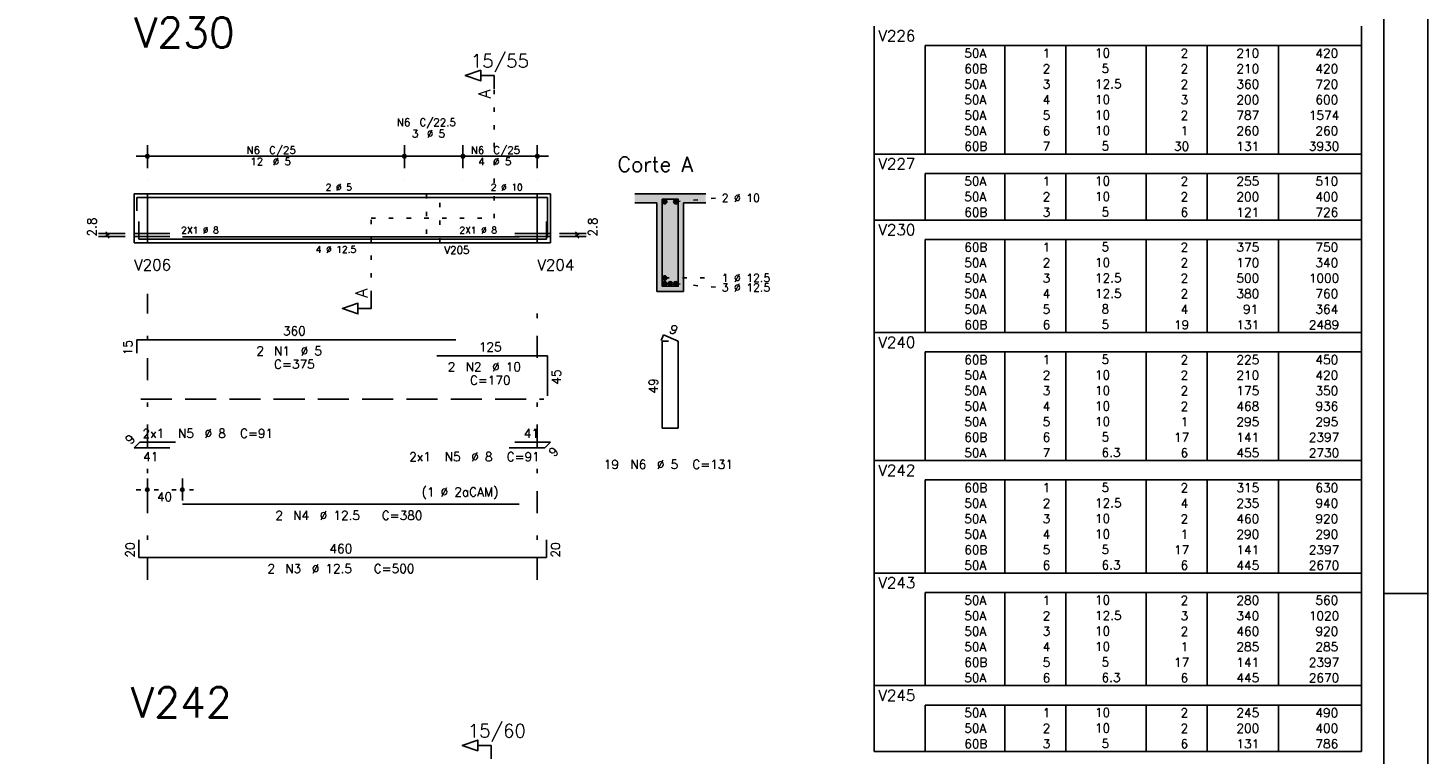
# Model space of a CAD drawing. Extents: x 0 to 84.1, y 0 to 59.4.
# Tile 7 of 8: x 52.5 to 84.1, y 26.1 to 42.5. Entities that reach past the tile are written whole.
import ezdxf

# ---------------------------------------------------------------- set-up
doc = ezdxf.new("R2010")
doc.units = 0
doc.header["$MEASUREMENT"] = 0
for name, pattern in [('ESTILO_TQS_0001', [1, 0.7, -0.3]), ('ESTILO_TQS_0002', [0.4, 0.1, -0.3]), ('ESTILO_TQS_0003', [1.5, 0.5, -0.4, 0.1, -0.5])]:
    doc.linetypes.add(name, pattern=pattern)
for name, color, linetype in [('1', 1, 'CONTINUOUS'), ('2', 2, 'CONTINUOUS'), ('4', 4, 'CONTINUOUS'), ('6', 6, 'CONTINUOUS'), ('7', 7, 'CONTINUOUS'), ('9', 9, 'CONTINUOUS')]:
    doc.layers.add(name, color=color, linetype=linetype)
doc.styles.get("Standard").update_dxf_attribs({"font": 'ROMANS.SHX'})

msp = doc.modelspace()

# ---------------------------------------------------------------- linework, layer by layer
at = {"layer": '1', "linetype": 'ESTILO_TQS_0002'}
for p, q in [((63.025, 38.16333), (63.025, 41.08333)), ((54.9, 38.71333), (55.2, 38.71333)), ((55.2, 38.71333), (55.2, 37.61333)), ((64, 38.71333), (64, 37.61333)), ((64, 38.71333), (64.3, 38.71333)), ((67.125, 38.53833), (68.07, 38.62333)), ((60.25, 36.42833), (60.25, 38.16333)), ((60.25, 38.16333), (63.025, 38.16333)), ((54.9, 37.61333), (55.2, 37.61333)), ((64, 37.61333), (64.3, 37.61333)), ((66.875, 36.81833), (68.07, 36.81933)), ((67.125, 36.68833), (68.07, 36.60333)), ((54.95, 32.04333), (56.24, 32.04333))]:
    msp.add_line(p, q, dxfattribs=at)
at = {"layer": '1', "linetype": 'ESTILO_TQS_0001'}
msp.add_line((55.05, 34.08833), (64.15, 34.08833), dxfattribs=at)
at = {"layer": '1', "linetype": 'ESTILO_TQS_0002'}
msp.add_lwpolyline([(61.5, 38.71333), (61.5, 37.61333), (61.8, 37.61333), (61.8, 38.71333), (61.5, 38.71333)], dxfattribs=at)
at = {"layer": '1', "linetype": 'Continuous'}
for centre in [(66.875, 38.53833), (67.125, 38.53833), (66.875, 36.81833), (66.875, 36.68833), (67, 36.68833), (67.125, 36.68833)]:
    msp.add_circle(centre, 0.05, dxfattribs=at)
at = {"layer": '2', "linetype": 'Continuous'}
for p, q in [((84.100006, 0), (84.100006, 59.400002)), ((71.6, 42.062508), (71.6, 42.500008)), ((82.6, 42.062508), (82.6, 42.500008)), ((71.6, 41.712508), (71.6, 42.062508)), ((82.6, 42.062508), (72.75, 42.062508)), ((72.75, 42.062508), (72.75, 41.712508)), ((74.55, 42.062508), (74.55, 41.712508)), ((75.93, 42.062508), (75.93, 41.712508)), ((77.74, 42.062508), (77.74, 41.712508)), ((79.12, 42.062508), (79.12, 41.712508)), ((80.73, 42.062508), (80.73, 41.712508)), ((82.6, 41.712508), (82.6, 42.062508)), ((71.6, 41.362508), (71.6, 41.712508)), ((72.75, 41.712508), (72.75, 41.362508)), ((74.55, 41.712508), (74.55, 41.362508)), ((75.93, 41.712508), (75.93, 41.362508)), ((77.74, 41.712508), (77.74, 41.362508)), ((79.12, 41.712508), (79.12, 41.362508)), ((80.73, 41.712508), (80.73, 41.362508)), ((82.6, 41.362508), (82.6, 41.712508)), ((71.6, 41.012508), (71.6, 41.362508)), ((72.75, 41.362508), (72.75, 41.012508)), ((74.55, 41.362508), (74.55, 41.012508)), ((75.93, 41.362508), (75.93, 41.012508)), ((77.74, 41.362508), (77.74, 41.012508)), ((79.12, 41.362508), (79.12, 41.012508)), ((80.73, 41.362508), (80.73, 41.012508)), ((82.6, 41.012508), (82.6, 41.362508)), ((71.6, 40.662508), (71.6, 41.012508)), ((72.75, 41.012508), (72.75, 40.662508)), ((74.55, 41.012508), (74.55, 40.662508)), ((75.93, 41.012508), (75.93, 40.662508)), ((77.74, 41.012508), (77.74, 40.662508)), ((79.12, 41.012508), (79.12, 40.662508)), ((80.73, 41.012508), (80.73, 40.662508)), ((82.6, 40.662508), (82.6, 41.012508)), ((71.6, 40.312508), (71.6, 40.662508)), ((72.75, 40.662508), (72.75, 40.312508)), ((74.55, 40.662508), (74.55, 40.312508)), ((75.93, 40.662508), (75.93, 40.312508)), ((77.74, 40.662508), (77.74, 40.312508)), ((79.12, 40.662508), (79.12, 40.312508)), ((80.73, 40.662508), (80.73, 40.312508)), ((82.6, 40.312508), (82.6, 40.662508)), ((71.6, 39.962508), (71.6, 40.312508)), ((72.75, 40.312508), (72.75, 39.962508)), ((74.55, 40.312508), (74.55, 39.962508)), ((75.93, 40.312508), (75.93, 39.962508)), ((77.74, 40.312508), (77.74, 39.962508)), ((79.12, 40.312508), (79.12, 39.962508)), ((80.73, 40.312508), (80.73, 39.962508)), ((82.6, 39.962508), (82.6, 40.312508)), ((55.2, 39.29333), (55.2, 39.81333)), ((61, 39.29333), (61, 39.81333)), ((61, 39.29333), (61, 39.81333)), ((62.32, 39.29333), (62.32, 39.81333)), ((62.32, 39.29333), (62.32, 39.81333)), ((64, 39.29333), (64, 39.81333)), ((71.6, 39.612508), (71.6, 39.962508)), ((72.75, 39.962508), (72.75, 39.612508)), ((74.55, 39.962508), (74.55, 39.612508)), ((75.93, 39.962508), (75.93, 39.612508)), ((77.74, 39.962508), (77.74, 39.612508)), ((79.12, 39.962508), (79.12, 39.612508)), ((80.73, 39.962508), (80.73, 39.612508)), ((82.6, 39.612508), (82.6, 39.962508)), ((54.95, 39.56333), (61.25, 39.56333)), ((60.75, 39.56333), (62.57, 39.56333)), ((62.07, 39.56333), (64.25, 39.56333)), ((71.6, 39.175008), (71.6, 39.612508)), ((71.6, 39.612508), (82.6, 39.612508)), ((82.6, 39.175008), (82.6, 39.612508)), ((55.2, 39.04333), (55.2, 39.04333)), ((61, 39.04333), (61, 39.04333)), ((61, 39.04333), (61, 39.04333)), ((62.32, 39.04333), (62.32, 39.04333)), ((62.32, 39.04333), (62.32, 39.04333)), ((64, 39.04333), (64, 39.04333)), ((71.6, 38.825009), (71.6, 39.175008)), ((82.6, 39.175008), (72.75, 39.175008)), ((72.75, 39.175008), (72.75, 38.825009)), ((74.55, 39.175008), (74.55, 38.825009)), ((75.93, 39.175008), (75.93, 38.825009)), ((77.74, 39.175008), (77.74, 38.825009)), ((79.12, 39.175008), (79.12, 38.825009)), ((80.73, 39.175008), (80.73, 38.825009)), ((82.6, 38.825009), (82.6, 39.175008)), ((54.9, 38.71333), (54.9, 37.61333)), ((54.9, 38.71333), (54.9, 37.61333)), ((54.9, 38.71333), (54.9, 37.61333)), ((54.9, 38.71333), (55.2, 38.71333)), ((55.2, 38.71333), (64, 38.71333)), ((55.2, 38.71333), (55.2, 37.61333)), ((64, 38.71333), (64, 37.61333)), ((64, 38.71333), (64, 37.61333)), ((64, 38.71333), (64.3, 38.71333)), ((64.3, 38.71333), (64.3, 37.61333)), ((64.3, 38.71333), (64.3, 37.61333)), ((67.8, 38.71333), (66.2, 38.71333)), ((71.6, 38.475009), (71.6, 38.825009)), ((72.75, 38.825009), (72.75, 38.475009)), ((74.55, 38.825009), (74.55, 38.475009)), ((75.93, 38.825009), (75.93, 38.475009)), ((77.74, 38.825009), (77.74, 38.475009)), ((79.12, 38.825009), (79.12, 38.475009)), ((80.73, 38.825009), (80.73, 38.475009)), ((82.6, 38.475009), (82.6, 38.825009)), ((66.2, 38.51333), (66.7, 38.51333)), ((66.7, 38.51333), (66.7, 36.51333)), ((67.3, 36.51333), (67.3, 38.51333)), ((67.3, 38.51333), (67.8, 38.51333)), ((71.6, 38.125009), (71.6, 38.475009)), ((72.75, 38.475009), (72.75, 38.125009)), ((74.55, 38.475009), (74.55, 38.125009)), ((75.93, 38.475009), (75.93, 38.125009)), ((77.74, 38.475009), (77.74, 38.125009)), ((79.12, 38.475009), (79.12, 38.125009)), ((80.73, 38.475009), (80.73, 38.125009)), ((82.6, 38.125009), (82.6, 38.475009)), ((71.6, 37.687509), (71.6, 38.125009)), ((71.6, 38.125009), (82.6, 38.125009)), ((82.6, 37.687509), (82.6, 38.125009)), ((54.7, 37.82333), (54.1, 37.82333)), ((54.7, 37.75333), (54.1, 37.75333)), ((54.335, 37.78833), (54.265, 37.85833)), ((54.335, 37.71833), (54.265, 37.78833)), ((54.3, 37.75333), (54.3, 37.82333)), ((54.9, 37.61333), (55.2, 37.61333)), ((55.2, 37.61333), (64, 37.61333)), ((64, 37.61333), (64.3, 37.61333)), ((64.5, 37.82333), (65.1, 37.82333)), ((64.5, 37.75333), (65.1, 37.75333)), ((64.935, 37.78833), (64.865, 37.85833)), ((64.935, 37.71833), (64.865, 37.78833)), ((64.9, 37.75333), (64.9, 37.82333)), ((71.6, 37.337509), (71.6, 37.687509)), ((82.6, 37.687509), (72.75, 37.687509)), ((72.75, 37.687509), (72.75, 37.337509)), ((74.55, 37.687509), (74.55, 37.337509)), ((75.93, 37.687509), (75.93, 37.337509)), ((77.74, 37.687509), (77.74, 37.337509)), ((79.12, 37.687509), (79.12, 37.337509)), ((80.73, 37.687509), (80.73, 37.337509)), ((82.6, 37.337509), (82.6, 37.687509)), ((71.6, 36.987509), (71.6, 37.337509)), ((72.75, 37.337509), (72.75, 36.987509)), ((74.55, 37.337509), (74.55, 36.987509)), ((75.93, 37.337509), (75.93, 36.987509)), ((77.74, 37.337509), (77.74, 36.987509)), ((79.12, 37.337509), (79.12, 36.987509)), ((80.73, 37.337509), (80.73, 36.987509)), ((82.6, 36.987509), (82.6, 37.337509)), ((71.6, 36.637509), (71.6, 36.987509)), ((72.75, 36.987509), (72.75, 36.637509)), ((74.55, 36.987509), (74.55, 36.637509)), ((75.93, 36.987509), (75.93, 36.637509)), ((77.74, 36.987509), (77.74, 36.637509)), ((79.12, 36.987509), (79.12, 36.637509)), ((80.73, 36.987509), (80.73, 36.637509)), ((82.6, 36.637509), (82.6, 36.987509)), ((66.7, 36.51333), (67.3, 36.51333)), ((71.6, 36.287509), (71.6, 36.637509)), ((72.75, 36.637509), (72.75, 36.287509)), ((74.55, 36.637509), (74.55, 36.287509)), ((75.93, 36.637509), (75.93, 36.287509)), ((77.74, 36.637509), (77.74, 36.287509)), ((79.12, 36.637509), (79.12, 36.287509)), ((80.73, 36.637509), (80.73, 36.287509)), ((82.6, 36.287509), (82.6, 36.637509)), ((71.6, 35.937509), (71.6, 36.287509)), ((72.75, 36.287509), (72.75, 35.937509)), ((74.55, 36.287509), (74.55, 35.937509)), ((75.93, 36.287509), (75.93, 35.937509)), ((77.74, 36.287509), (77.74, 35.937509)), ((79.12, 36.287509), (79.12, 35.937509)), ((80.73, 36.287509), (80.73, 35.937509)), ((82.6, 35.937509), (82.6, 36.287509)), ((71.6, 35.587509), (71.6, 35.937509)), ((72.75, 35.937509), (72.75, 35.587509)), ((74.55, 35.937509), (74.55, 35.587509)), ((75.93, 35.937509), (75.93, 35.587509)), ((77.74, 35.937509), (77.74, 35.587509)), ((79.12, 35.937509), (79.12, 35.587509)), ((80.73, 35.937509), (80.73, 35.587509)), ((82.6, 35.587509), (82.6, 35.937509)), ((71.6, 35.150009), (71.6, 35.587509)), ((71.6, 35.587509), (82.6, 35.587509)), ((82.6, 35.150009), (82.6, 35.587509)), ((71.6, 34.800009), (71.6, 35.150009)), ((82.6, 35.150009), (72.75, 35.150009)), ((72.75, 35.150009), (72.75, 34.800009)), ((74.55, 35.150009), (74.55, 34.800009)), ((75.93, 35.150009), (75.93, 34.800009)), ((77.74, 35.150009), (77.74, 34.800009)), ((79.12, 35.150009), (79.12, 34.800009)), ((80.73, 35.150009), (80.73, 34.800009)), ((82.6, 34.800009), (82.6, 35.150009)), ((71.6, 34.45001), (71.6, 34.800009)), ((72.75, 34.800009), (72.75, 34.45001)), ((74.55, 34.800009), (74.55, 34.45001)), ((75.93, 34.800009), (75.93, 34.45001)), ((77.74, 34.800009), (77.74, 34.45001)), ((79.12, 34.800009), (79.12, 34.45001)), ((80.73, 34.800009), (80.73, 34.45001)), ((82.6, 34.45001), (82.6, 34.800009)), ((71.6, 34.10001), (71.6, 34.45001)), ((72.75, 34.45001), (72.75, 34.10001)), ((74.55, 34.45001), (74.55, 34.10001)), ((75.93, 34.45001), (75.93, 34.10001)), ((77.74, 34.45001), (77.74, 34.10001)), ((79.12, 34.45001), (79.12, 34.10001)), ((80.73, 34.45001), (80.73, 34.10001)), ((82.6, 34.10001), (82.6, 34.45001)), ((71.6, 33.75001), (71.6, 34.10001)), ((72.75, 34.10001), (72.75, 33.75001)), ((74.55, 34.10001), (74.55, 33.75001)), ((75.93, 34.10001), (75.93, 33.75001)), ((77.74, 34.10001), (77.74, 33.75001)), ((79.12, 34.10001), (79.12, 33.75001)), ((80.73, 34.10001), (80.73, 33.75001)), ((82.6, 33.75001), (82.6, 34.10001)), ((71.6, 33.40001), (71.6, 33.75001)), ((72.75, 33.75001), (72.75, 33.40001)), ((74.55, 33.75001), (74.55, 33.40001)), ((75.93, 33.75001), (75.93, 33.40001)), ((77.74, 33.75001), (77.74, 33.40001)), ((79.12, 33.75001), (79.12, 33.40001)), ((80.73, 33.75001), (80.73, 33.40001)), ((82.6, 33.40001), (82.6, 33.75001)), ((71.6, 33.05001), (71.6, 33.40001)), ((72.75, 33.40001), (72.75, 33.05001)), ((74.55, 33.40001), (74.55, 33.05001)), ((75.93, 33.40001), (75.93, 33.05001)), ((77.74, 33.40001), (77.74, 33.05001)), ((79.12, 33.40001), (79.12, 33.05001)), ((80.73, 33.40001), (80.73, 33.05001)), ((82.6, 33.05001), (82.6, 33.40001)), ((71.6, 32.70001), (71.6, 33.05001)), ((72.75, 33.05001), (72.75, 32.70001)), ((74.55, 33.05001), (74.55, 32.70001)), ((75.93, 33.05001), (75.93, 32.70001)), ((77.74, 33.05001), (77.74, 32.70001)), ((79.12, 33.05001), (79.12, 32.70001)), ((80.73, 33.05001), (80.73, 32.70001)), ((82.6, 32.70001), (82.6, 33.05001)), ((71.6, 32.26251), (71.6, 32.70001)), ((71.6, 32.70001), (82.6, 32.70001)), ((82.6, 32.26251), (82.6, 32.70001)), ((55.2, 31.80333), (55.2, 32.29333)), ((55.99, 31.80333), (55.99, 32.29333)), ((71.6, 31.91251), (71.6, 32.26251)), ((82.6, 32.26251), (72.75, 32.26251)), ((72.75, 32.26251), (72.75, 31.91251)), ((74.55, 32.26251), (74.55, 31.91251)), ((75.93, 32.26251), (75.93, 31.91251)), ((77.74, 32.26251), (77.74, 31.91251)), ((79.12, 32.26251), (79.12, 31.91251)), ((80.73, 32.26251), (80.73, 31.91251)), ((82.6, 31.91251), (82.6, 32.26251)), ((71.6, 31.56251), (71.6, 31.91251)), ((72.75, 31.91251), (72.75, 31.56251)), ((74.55, 31.91251), (74.55, 31.56251)), ((75.93, 31.91251), (75.93, 31.56251)), ((77.74, 31.91251), (77.74, 31.56251)), ((79.12, 31.91251), (79.12, 31.56251)), ((80.73, 31.91251), (80.73, 31.56251)), ((82.6, 31.56251), (82.6, 31.91251)), ((55.2, 31.70333), (55.2, 31.70333)), ((55.99, 31.70333), (55.99, 31.70333)), ((71.6, 31.21251), (71.6, 31.56251)), ((72.75, 31.56251), (72.75, 31.21251)), ((74.55, 31.56251), (74.55, 31.21251)), ((75.93, 31.56251), (75.93, 31.21251)), ((77.74, 31.56251), (77.74, 31.21251)), ((79.12, 31.56251), (79.12, 31.21251)), ((80.73, 31.56251), (80.73, 31.21251)), ((82.6, 31.21251), (82.6, 31.56251)), ((71.6, 30.86251), (71.6, 31.21251)), ((72.75, 31.21251), (72.75, 30.86251)), ((74.55, 31.21251), (74.55, 30.86251)), ((75.93, 31.21251), (75.93, 30.86251)), ((77.74, 31.21251), (77.74, 30.86251)), ((79.12, 31.21251), (79.12, 30.86251)), ((80.73, 31.21251), (80.73, 30.86251)), ((82.6, 30.86251), (82.6, 31.21251)), ((71.6, 30.51251), (71.6, 30.86251)), ((72.75, 30.86251), (72.75, 30.51251)), ((74.55, 30.86251), (74.55, 30.51251)), ((75.93, 30.86251), (75.93, 30.51251)), ((77.74, 30.86251), (77.74, 30.51251)), ((79.12, 30.86251), (79.12, 30.51251)), ((80.73, 30.86251), (80.73, 30.51251)), ((82.6, 30.51251), (82.6, 30.86251)), ((71.6, 30.162511), (71.6, 30.51251)), ((72.75, 30.51251), (72.75, 30.162511)), ((74.55, 30.51251), (74.55, 30.162511)), ((75.93, 30.51251), (75.93, 30.162511)), ((77.74, 30.51251), (77.74, 30.162511)), ((79.12, 30.51251), (79.12, 30.162511)), ((80.73, 30.51251), (80.73, 30.162511)), ((82.6, 30.162511), (82.6, 30.51251)), ((71.6, 29.725011), (71.6, 30.162511)), ((71.6, 30.162511), (82.6, 30.162511)), ((82.6, 29.725011), (82.6, 30.162511)), ((71.6, 29.375011), (71.6, 29.725011)), ((82.6, 29.725011), (72.75, 29.725011)), ((72.75, 29.725011), (72.75, 29.375011)), ((74.55, 29.725011), (74.55, 29.375011)), ((75.93, 29.725011), (75.93, 29.375011)), ((77.74, 29.725011), (77.74, 29.375011)), ((79.12, 29.725011), (79.12, 29.375011)), ((80.73, 29.725011), (80.73, 29.375011)), ((82.6, 29.375011), (82.6, 29.725011)), ((84.100006, 29.700001), (83.100006, 29.700001)), ((71.6, 29.025011), (71.6, 29.375011)), ((72.75, 29.375011), (72.75, 29.025011)), ((74.55, 29.375011), (74.55, 29.025011)), ((75.93, 29.375011), (75.93, 29.025011)), ((77.74, 29.375011), (77.74, 29.025011)), ((79.12, 29.375011), (79.12, 29.025011)), ((80.73, 29.375011), (80.73, 29.025011)), ((82.6, 29.025011), (82.6, 29.375011)), ((71.6, 28.675011), (71.6, 29.025011)), ((72.75, 29.025011), (72.75, 28.675011)), ((74.55, 29.025011), (74.55, 28.675011)), ((75.93, 29.025011), (75.93, 28.675011)), ((77.74, 29.025011), (77.74, 28.675011)), ((79.12, 29.025011), (79.12, 28.675011)), ((80.73, 29.025011), (80.73, 28.675011)), ((82.6, 28.675011), (82.6, 29.025011)), ((71.6, 28.325011), (71.6, 28.675011)), ((72.75, 28.675011), (72.75, 28.325011)), ((74.55, 28.675011), (74.55, 28.325011)), ((75.93, 28.675011), (75.93, 28.325011)), ((77.74, 28.675011), (77.74, 28.325011)), ((79.12, 28.675011), (79.12, 28.325011)), ((80.73, 28.675011), (80.73, 28.325011)), ((82.6, 28.325011), (82.6, 28.675011)), ((71.6, 27.975011), (71.6, 28.325011)), ((72.75, 28.325011), (72.75, 27.975011)), ((74.55, 28.325011), (74.55, 27.975011)), ((75.93, 28.325011), (75.93, 27.975011)), ((77.74, 28.325011), (77.74, 27.975011)), ((79.12, 28.325011), (79.12, 27.975011)), ((80.73, 28.325011), (80.73, 27.975011)), ((82.6, 27.975011), (82.6, 28.325011)), ((71.6, 27.625011), (71.6, 27.975011)), ((72.75, 27.975011), (72.75, 27.625011)), ((74.55, 27.975011), (74.55, 27.625011)), ((75.93, 27.975011), (75.93, 27.625011)), ((77.74, 27.975011), (77.74, 27.625011)), ((79.12, 27.975011), (79.12, 27.625011)), ((80.73, 27.975011), (80.73, 27.625011)), ((82.6, 27.625011), (82.6, 27.975011)), ((71.6, 27.187511), (71.6, 27.625011)), ((71.6, 27.625011), (82.6, 27.625011)), ((82.6, 27.187511), (82.6, 27.625011)), ((71.6, 26.837511), (71.6, 27.187511)), ((82.6, 27.187511), (72.75, 27.187511)), ((72.75, 27.187511), (72.75, 26.837511)), ((74.55, 27.187511), (74.55, 26.837511)), ((75.93, 27.187511), (75.93, 26.837511)), ((77.74, 27.187511), (77.74, 26.837511)), ((79.12, 27.187511), (79.12, 26.837511)), ((80.73, 27.187511), (80.73, 26.837511)), ((82.6, 26.837511), (82.6, 27.187511)), ((71.6, 26.487511), (71.6, 26.837511)), ((72.75, 26.837511), (72.75, 26.487511)), ((74.55, 26.837511), (74.55, 26.487511)), ((75.93, 26.837511), (75.93, 26.487511)), ((77.74, 26.837511), (77.74, 26.487511)), ((79.12, 26.837511), (79.12, 26.487511)), ((80.73, 26.837511), (80.73, 26.487511)), ((82.6, 26.487511), (82.6, 26.837511)), ((71.6, 26.137511), (71.6, 26.487511)), ((72.75, 26.487511), (72.75, 26.137511)), ((74.55, 26.487511), (74.55, 26.137511)), ((75.93, 26.487511), (75.93, 26.137511)), ((77.74, 26.487511), (77.74, 26.137511)), ((79.12, 26.487511), (79.12, 26.137511)), ((80.73, 26.487511), (80.73, 26.137511)), ((82.6, 26.137511), (82.6, 26.487511)), ((71.6, 26.137511), (82.6, 26.137511))]:
    msp.add_line(p, q, dxfattribs=at)
at = {"layer": '2', "linetype": 'ESTILO_TQS_0003'}
for p, q in [((55.2, 30.01333), (55.2, 36.46333)), ((64, 35.01533), (64, 36.46333)), ((64, 30.01333), (64, 34.21133))]:
    msp.add_line(p, q, dxfattribs=at)
at = {"layer": '2', "linetype": 'Continuous'}
for points in [[(83.100006, 1), (2.5, 1), (2.5, 58.400002), (83.100006, 58.400002), (83.100006, 1)], [(63.025, 41.08333), (63.025, 41.38333), (62.725, 41.38333), (62.725, 41.26333), (62.375, 41.38333), (62.725, 41.50333), (62.725, 41.38333)], [(60.25, 36.42833), (60.25, 36.12833), (59.95, 36.12833), (59.95, 36.00833), (59.6, 36.12833), (59.95, 36.24833), (59.95, 36.12833)], [(62.955, 25.97667), (62.955, 26.27667), (62.655, 26.27667), (62.655, 26.15667), (62.305, 26.27667), (62.655, 26.39667), (62.655, 26.27667)]]:
    msp.add_lwpolyline(points, dxfattribs=at)
for centre, radius in [((55.2, 39.56333), 0.041625), ((55.2, 39.56333), 0.02075), ((61, 39.56333), 0.041625), ((61, 39.56333), 0.041625), ((61, 39.56333), 0.02075), ((61, 39.56333), 0.02075), ((62.32, 39.56333), 0.041625), ((62.32, 39.56333), 0.041625), ((62.32, 39.56333), 0.02075), ((62.32, 39.56333), 0.02075), ((64, 39.56333), 0.041625), ((64, 39.56333), 0.02075), ((55.2, 32.04333), 0.04), ((55.2, 32.04333), 0.02), ((55.99, 32.04333), 0.04), ((55.99, 32.04333), 0.02)]:
    msp.add_circle(centre, radius, dxfattribs=at)
at = {"layer": '4', "linetype": 'Continuous'}
for p, q in [((54.96, 38.33333), (54.96, 38.63333)), ((54.96, 38.63333), (62.16, 38.63333)), ((61.73, 38.63333), (64.23, 38.63333)), ((64.23, 38.63333), (64.23, 37.73333)), ((55.01, 38.09333), (55.01, 37.69333)), ((64.21, 37.69333), (64.21, 38.09333)), ((55.71, 37.82333), (54.9, 37.82333)), ((55.71, 37.75333), (54.9, 37.75333)), ((55.01, 37.69333), (64.21, 37.69333)), ((55.99, 37.74333), (63.59, 37.74333)), ((55.99, 37.69333), (63.59, 37.69333)), ((63.49, 37.82333), (64.3, 37.82333)), ((63.49, 37.75333), (64.3, 37.75333))]:
    msp.add_line(p, q, dxfattribs=at)
msp.add_lwpolyline([(66.82, 38.59333), (66.82, 36.63333), (67.18, 36.63333), (67.18, 38.59333), (66.82, 38.59333)], dxfattribs=at)
at = {"layer": '6', "linetype": 'Continuous'}
for p, q in [((54.96, 35.12333), (54.96, 35.42333)), ((54.96, 35.42333), (62.16, 35.42333)), ((66.848338, 35.53333), (66.793893, 35.40435)), ((66.96, 35.39333), (66.82, 35.39333)), ((66.82, 35.39333), (66.82, 33.43333)), ((67.18, 35.39333), (66.848338, 35.53333)), ((67.18, 33.43333), (67.18, 35.39333)), ((61.73, 35.06333), (64.23, 35.06333)), ((64.23, 35.06333), (64.23, 34.16333)), ((66.82, 33.43333), (67.18, 33.43333)), ((54.9, 32.986051), (55.027279, 33.11333)), ((55.71, 32.986051), (54.9, 32.986051)), ((55.027279, 33.11333), (55.837279, 33.11333)), ((64.172721, 32.986051), (63.362721, 32.986051)), ((63.49, 33.11333), (64.3, 33.11333)), ((64.3, 33.11333), (64.172721, 32.986051)), ((55.99, 31.71333), (63.59, 31.71333)), ((55.01, 30.91333), (55.01, 30.51333)), ((64.21, 30.51333), (64.21, 30.91333)), ((55.01, 30.51333), (64.21, 30.51333))]:
    msp.add_line(p, q, dxfattribs=at)
at = {"layer": '9', "linetype": 'Continuous'}
for points in [[(66.2, 38.71333), (66.2, 38.51333), (66.7, 38.51333)], [(66.2, 38.71333), (66.7, 38.51333), (67.8, 38.71333)], [(66.7, 38.51333), (67.3, 38.51333), (67.8, 38.71333)], [(66.925, 38.53833), (66.85, 38.581631), (66.828015, 38.555431)], [(66.925, 38.53833), (66.828015, 38.555431), (66.828015, 38.521229)], [(66.925, 38.53833), (66.883682, 38.58757), (66.85, 38.581631)], [(66.925, 38.53833), (66.913302, 38.570469), (66.883682, 38.58757)], [(67.175, 38.53833), (67.1, 38.581631), (67.078015, 38.555431)], [(67.175, 38.53833), (67.078015, 38.555431), (67.078015, 38.521229)], [(67.175, 38.53833), (67.133682, 38.58757), (67.1, 38.581631)], [(67.175, 38.53833), (67.163302, 38.570469), (67.133682, 38.58757)], [(67.3, 38.51333), (67.8, 38.51333), (67.8, 38.71333)], [(66.7, 36.51333), (67.3, 36.51333), (66.7, 38.51333)], [(67.3, 36.51333), (67.3, 38.51333), (66.7, 38.51333)], [(66.925, 38.53833), (66.828015, 38.521229), (66.85, 38.495029)], [(66.925, 38.53833), (66.85, 38.495029), (66.883682, 38.48909)], [(66.925, 38.53833), (66.883682, 38.48909), (66.913302, 38.506191)], [(66.925, 38.53833), (66.913302, 38.506191), (66.925, 38.53833)], [(67.175, 38.53833), (67.078015, 38.521229), (67.1, 38.495029)], [(67.175, 38.53833), (67.1, 38.495029), (67.133682, 38.48909)], [(67.175, 38.53833), (67.133682, 38.48909), (67.163302, 38.506191)], [(67.175, 38.53833), (67.163302, 38.506191), (67.175, 38.53833)], [(66.925, 36.81833), (66.85, 36.861631), (66.828015, 36.835431)], [(66.925, 36.81833), (66.828015, 36.835431), (66.828015, 36.801229)], [(66.925, 36.81833), (66.828015, 36.801229), (66.85, 36.775029)], [(66.925, 36.68833), (66.85, 36.731631), (66.828015, 36.705431)], [(66.925, 36.68833), (66.828015, 36.705431), (66.828015, 36.671229)], [(66.925, 36.68833), (66.828015, 36.671229), (66.85, 36.645029)], [(66.925, 36.81833), (66.883682, 36.86757), (66.85, 36.861631)], [(66.925, 36.81833), (66.85, 36.775029), (66.883682, 36.76909)], [(66.925, 36.68833), (66.883682, 36.73757), (66.85, 36.731631)], [(66.925, 36.68833), (66.85, 36.645029), (66.883682, 36.63909)], [(66.925, 36.81833), (66.913302, 36.850469), (66.883682, 36.86757)], [(66.925, 36.81833), (66.883682, 36.76909), (66.913302, 36.786191)], [(66.925, 36.68833), (66.913302, 36.720469), (66.883682, 36.73757)], [(66.925, 36.68833), (66.883682, 36.63909), (66.913302, 36.656191)], [(66.925, 36.81833), (66.913302, 36.786191), (66.925, 36.81833)], [(66.925, 36.68833), (66.913302, 36.656191), (66.925, 36.68833)], [(67.05, 36.68833), (66.975, 36.731631), (66.953015, 36.705431)], [(67.05, 36.68833), (66.953015, 36.705431), (66.953015, 36.671229)], [(67.05, 36.68833), (66.953015, 36.671229), (66.975, 36.645029)], [(67.05, 36.68833), (67.008682, 36.73757), (66.975, 36.731631)], [(67.05, 36.68833), (66.975, 36.645029), (67.008682, 36.63909)], [(67.05, 36.68833), (67.038302, 36.720469), (67.008682, 36.73757)], [(67.05, 36.68833), (67.008682, 36.63909), (67.038302, 36.656191)], [(67.05, 36.68833), (67.038302, 36.656191), (67.05, 36.68833)], [(67.175, 36.68833), (67.1, 36.731631), (67.078015, 36.705431)], [(67.175, 36.68833), (67.078015, 36.705431), (67.078015, 36.671229)], [(67.175, 36.68833), (67.078015, 36.671229), (67.1, 36.645029)], [(67.175, 36.68833), (67.133682, 36.73757), (67.1, 36.731631)], [(67.175, 36.68833), (67.1, 36.645029), (67.133682, 36.63909)], [(67.175, 36.68833), (67.163302, 36.720469), (67.133682, 36.73757)], [(67.175, 36.68833), (67.133682, 36.63909), (67.163302, 36.656191)], [(67.175, 36.68833), (67.163302, 36.656191), (67.175, 36.68833)]]:
    msp.add_solid(points, dxfattribs=at)

# ---------------------------------------------------------------- texts
at = {"layer": '2', "linetype": 'Continuous'}
for s, height, p in [('V226', 0.25, (71.695798, 42.156258)), ('15/55', 0.3, (62.5, 41.56333)), ('     50A', 0.2, (72.889661, 41.787508)), ('  1', 0.2, (75.13, 41.787508)), ('   10  ', 0.2, (76.136543, 41.793552)), ('    2', 0.2, (77.92, 41.787508)), ('   210', 0.2, (79.33, 41.787508)), ('    420', 0.2, (80.963622, 41.787508)), ('     60B', 0.2, (72.889661, 41.437508)), ('  2', 0.2, (75.13, 41.437508)), ('    5  ', 0.2, (76.136543, 41.443552)), ('    2', 0.2, (77.92, 41.437508)), ('   210', 0.2, (79.33, 41.437508)), ('    420', 0.2, (80.963622, 41.437508)), ('     50A', 0.2, (72.889661, 41.087508)), ('  3', 0.2, (75.13, 41.087508)), ('   12.5', 0.2, (76.136543, 41.093552)), ('    2', 0.2, (77.92, 41.087508)), ('   360', 0.2, (79.33, 41.087508)), ('    720', 0.2, (80.963622, 41.087508)), ('     50A', 0.2, (72.889661, 40.737508)), ('  4', 0.2, (75.13, 40.737508)), ('   10  ', 0.2, (76.136543, 40.743552)), ('    3', 0.2, (77.92, 40.737508)), ('   200', 0.2, (79.33, 40.737508)), ('    600', 0.2, (80.963622, 40.737508)), ('     50A', 0.2, (72.889661, 40.387508)), ('  5', 0.2, (75.13, 40.387508)), ('   10  ', 0.2, (76.136543, 40.393552)), ('    2', 0.2, (77.92, 40.387508)), ('   787', 0.2, (79.33, 40.387508)), ('   1574', 0.2, (80.963622, 40.387508)), ('N6', 0.17, (60.83, 40.24333)), ('3', 0.17, (61.17, 39.98833)), ('C/22.5', 0.17, (61.34, 40.24333)), ('%%c 5', 0.17, (61.51, 39.98833)), ('     50A', 0.2, (72.889661, 40.037508)), ('  6', 0.2, (75.13, 40.037508)), ('   10  ', 0.2, (76.136543, 40.043552)), ('    1', 0.2, (77.92, 40.037508)), ('   260', 0.2, (79.33, 40.037508)), ('    260', 0.2, (80.963622, 40.037508)), ('     60B', 0.2, (72.889661, 39.687508)), ('  7', 0.2, (75.13, 39.687508)), ('    5  ', 0.2, (76.136543, 39.693552)), ('   30', 0.2, (77.92, 39.687508)), ('   131', 0.2, (79.33, 39.687508)), ('   3930', 0.2, (80.963622, 39.687508)), ('N6', 0.17, (57.437, 39.61433)), ('12', 0.17, (57.522, 39.35933)), ('C/25', 0.17, (57.947, 39.61433)), ('%%c 5', 0.17, (58.032, 39.35933)), ('N6', 0.17, (62.497, 39.61433)), ('4', 0.17, (62.667, 39.35933)), ('%%c 5', 0.17, (63.007, 39.35933)), ('C/25', 0.17, (63.007, 39.61433)), ('Corte A', 0.34, (65.81, 39.21333)), ('V227', 0.25, (71.695798, 39.268758)), ('2 %%c 5', 0.15, (59.225, 38.78833)), ('2 %%c 10', 0.15, (62.95, 38.78833)), ('     50A', 0.2, (72.889661, 38.900008)), ('  1', 0.2, (75.13, 38.900008)), ('   10  ', 0.2, (76.136543, 38.906052)), ('    2', 0.2, (77.92, 38.900008)), ('   255', 0.2, (79.33, 38.900008)), ('    510', 0.2, (80.963622, 38.900008)), ('2 %%c 10', 0.18, (68.16, 38.53333)), ('     50A', 0.2, (72.889661, 38.550008)), ('  2', 0.2, (75.13, 38.550008)), ('   10  ', 0.2, (76.136543, 38.556052)), ('    2', 0.2, (77.92, 38.550008)), ('   200', 0.2, (79.33, 38.550008)), ('    400', 0.2, (80.963622, 38.550008)), ('     60B', 0.2, (72.889661, 38.200009)), ('  3', 0.2, (75.13, 38.200009)), ('    5  ', 0.2, (76.136543, 38.206052)), ('    6', 0.2, (77.92, 38.200009)), ('   121', 0.2, (79.33, 38.200009)), ('    726', 0.2, (80.963622, 38.200009)), (' 2X1 %%c 8', 0.15, (55.86, 37.82333)), (' 2X1 %%c 8', 0.15, (62.14, 37.82333)), ('V230', 0.25, (71.695798, 37.781259)), ('     60B', 0.2, (72.889661, 37.412509)), ('  1', 0.2, (75.13, 37.412509)), ('    5  ', 0.2, (76.136543, 37.418553)), ('    2', 0.2, (77.92, 37.412509)), ('   375', 0.2, (79.33, 37.412509)), ('    750', 0.2, (80.963622, 37.412509)), ('4 %%c 12.5', 0.15, (59, 37.38833)), ('V205', 0.17, (61.9, 37.36333)), ('V206', 0.25, (54.9, 36.98833)), ('V204', 0.25, (64, 36.98833)), ('     50A', 0.2, (72.889661, 37.062509)), ('  2', 0.2, (75.13, 37.062509)), ('   10  ', 0.2, (76.136543, 37.068553)), ('    2', 0.2, (77.92, 37.062509)), ('   170', 0.2, (79.33, 37.062509)), ('    340', 0.2, (80.963622, 37.062509)), ('3 %%c 12.5', 0.18, (68.16, 36.51333)), ('1 %%c 12.5', 0.18, (68.16, 36.72933)), ('     50A', 0.2, (72.889661, 36.712509)), ('  3', 0.2, (75.13, 36.712509)), ('   12.5', 0.2, (76.136543, 36.718553)), ('    2', 0.2, (77.92, 36.712509)), ('   500', 0.2, (79.33, 36.712509)), ('   1000', 0.2, (80.963622, 36.712509)), ('     50A', 0.2, (72.889661, 36.362509)), ('  4', 0.2, (75.13, 36.362509)), ('   12.5', 0.2, (76.136543, 36.368553)), ('    2', 0.2, (77.92, 36.362509)), ('   380', 0.2, (79.33, 36.362509)), ('    760', 0.2, (80.963622, 36.362509)), ('     50A', 0.2, (72.889661, 36.012509)), ('  5', 0.2, (75.13, 36.012509)), ('    8  ', 0.2, (76.136543, 36.018553)), ('    4', 0.2, (77.92, 36.012509)), ('    91', 0.2, (79.33, 36.012509)), ('    364', 0.2, (80.963622, 36.012509)), ('360', 0.2, (58.26, 35.52333)), ('     60B', 0.2, (72.889661, 35.662509)), ('  6', 0.2, (75.13, 35.662509)), ('    5  ', 0.2, (76.136543, 35.668553)), ('   19', 0.2, (77.92, 35.662509)), ('   131', 0.2, (79.33, 35.662509)), ('   2489', 0.2, (80.963622, 35.662509)), ('V240', 0.25, (71.695798, 35.243759)), ('2', 0.2, (57.66, 35.07333)), ('N1', 0.2, (58.06, 35.07333)), ('%%c 5', 0.2, (58.66, 35.07333)), ('125', 0.2, (62.68, 35.16333)), ('     60B', 0.2, (72.889661, 34.875009)), ('  1', 0.2, (75.13, 34.875009)), ('    5  ', 0.2, (76.136543, 34.881053)), ('    2', 0.2, (77.92, 34.875009)), ('   225', 0.2, (79.33, 34.875009)), ('    450', 0.2, (80.963622, 34.875009)), ('C=375', 0.2, (58.06, 34.77333)), ('2', 0.2, (61.98, 34.71333)), ('N2', 0.2, (62.38, 34.71333)), ('%%c 10', 0.2, (62.98, 34.71333)), ('C=170', 0.2, (62.48, 34.41333)), ('     50A', 0.2, (72.889661, 34.525009)), ('  2', 0.2, (75.13, 34.525009)), ('   10  ', 0.2, (76.136543, 34.531053)), ('    2', 0.2, (77.92, 34.525009)), ('   210', 0.2, (79.33, 34.525009)), ('    420', 0.2, (80.963622, 34.525009)), ('     50A', 0.2, (72.889661, 34.175009)), ('  3', 0.2, (75.13, 34.175009)), ('   10  ', 0.2, (76.136543, 34.181053)), ('    2', 0.2, (77.92, 34.175009)), ('   175', 0.2, (79.33, 34.175009)), ('    350', 0.2, (80.963622, 34.175009)), ('     50A', 0.2, (72.889661, 33.82501)), ('  4', 0.2, (75.13, 33.82501)), ('   10  ', 0.2, (76.136543, 33.831053)), ('    2', 0.2, (77.92, 33.82501)), ('   468', 0.2, (79.33, 33.82501)), ('    936', 0.2, (80.963622, 33.82501)), ('     50A', 0.2, (72.889661, 33.47501)), ('  5', 0.2, (75.13, 33.47501)), ('   10  ', 0.2, (76.136543, 33.481054)), ('    1', 0.2, (77.92, 33.47501)), ('   295', 0.2, (79.33, 33.47501)), ('    295', 0.2, (80.963622, 33.47501)), ('2x1', 0.2, (55.090919, 33.21333)), ('N5', 0.2, (55.890919, 33.21333)), ('%%c 8', 0.2, (56.490919, 33.21333)), ('C=91', 0.2, (57.290919, 33.21333)), ('41', 0.2, (63.695, 33.21333)), ('     60B', 0.2, (72.889661, 33.12501)), ('  6', 0.2, (75.13, 33.12501)), ('    5  ', 0.2, (76.136543, 33.131054)), ('   17', 0.2, (77.92, 33.12501)), ('   141', 0.2, (79.33, 33.12501)), ('   2397', 0.2, (80.963622, 33.12501)), ('41', 0.2, (55.105, 32.686051)), ('2x1', 0.2, (61.109081, 32.686051)), ('N5', 0.2, (61.909081, 32.686051)), ('%%c 8', 0.2, (62.509081, 32.686051)), ('C=91', 0.2, (63.309081, 32.686051)), ('     50A', 0.2, (72.889661, 32.77501)), ('  7', 0.2, (75.13, 32.77501)), ('    6.3', 0.2, (76.136543, 32.781054)), ('    6', 0.2, (77.92, 32.77501)), ('   455', 0.2, (79.33, 32.77501)), ('   2730', 0.2, (80.963622, 32.77501)), ('19', 0.2, (65.5, 32.51333)), ('N6', 0.2, (66.1, 32.51333)), ('%%c 5', 0.2, (66.7, 32.51333)), ('C=131', 0.2, (67.5, 32.51333)), ('V242', 0.25, (71.695798, 32.35626)), ('40', 0.2, (55.415, 31.78333)), ('(1 %%c 2aCAM)', 0.2, (61.39, 31.89333)), ('     60B', 0.2, (72.889661, 31.98751)), ('  1', 0.2, (75.13, 31.98751)), ('    5  ', 0.2, (76.136543, 31.993554)), ('    2', 0.2, (77.92, 31.98751)), ('   315', 0.2, (79.33, 31.98751)), ('    630', 0.2, (80.963622, 31.98751)), ('     50A', 0.2, (72.889661, 31.63751)), ('  2', 0.2, (75.13, 31.63751)), ('   12.5', 0.2, (76.136543, 31.643554)), ('    4', 0.2, (77.92, 31.63751)), ('   235', 0.2, (79.33, 31.63751)), ('    940', 0.2, (80.963622, 31.63751)), ('2', 0.2, (58.09, 31.36333)), ('N4', 0.2, (58.49, 31.36333)), ('%%c 12.5', 0.2, (59.09, 31.36333)), ('C=380', 0.2, (60.49, 31.36333)), ('     50A', 0.2, (72.889661, 31.28751)), ('  3', 0.2, (75.13, 31.28751)), ('   10  ', 0.2, (76.136543, 31.293554)), ('    2', 0.2, (77.92, 31.28751)), ('   460', 0.2, (79.33, 31.28751)), ('    920', 0.2, (80.963622, 31.28751)), ('     50A', 0.2, (72.889661, 30.93751)), ('  4', 0.2, (75.13, 30.93751)), ('   10  ', 0.2, (76.136543, 30.943554)), ('    1', 0.2, (77.92, 30.93751)), ('   290', 0.2, (79.33, 30.93751)), ('    290', 0.2, (80.963622, 30.93751)), ('460', 0.2, (59.31, 30.61333)), ('     60B', 0.2, (72.889661, 30.58751)), ('  5', 0.2, (75.13, 30.58751)), ('    5  ', 0.2, (76.136543, 30.593554)), ('   17', 0.2, (77.92, 30.58751)), ('   141', 0.2, (79.33, 30.58751)), ('   2397', 0.2, (80.963622, 30.58751)), ('2', 0.2, (57.91, 30.16333)), ('N3', 0.2, (58.31, 30.16333)), ('%%c 12.5', 0.2, (58.91, 30.16333)), ('C=500', 0.2, (60.31, 30.16333)), ('     50A', 0.2, (72.889661, 30.23751)), ('  6', 0.2, (75.13, 30.23751)), ('    6.3', 0.2, (76.136543, 30.243554)), ('    6', 0.2, (77.92, 30.23751)), ('   445', 0.2, (79.33, 30.23751)), ('   2670', 0.2, (80.963622, 30.23751)), ('V243', 0.25, (71.695798, 29.818761)), ('     50A', 0.2, (72.889661, 29.45001)), ('  1', 0.2, (75.13, 29.45001)), ('   10  ', 0.2, (76.136543, 29.456054)), ('    2', 0.2, (77.92, 29.45001)), ('   280', 0.2, (79.33, 29.45001)), ('    560', 0.2, (80.963622, 29.45001)), ('     50A', 0.2, (72.889661, 29.100011)), ('  2', 0.2, (75.13, 29.100011)), ('   12.5', 0.2, (76.136543, 29.106054)), ('    3', 0.2, (77.92, 29.100011)), ('   340', 0.2, (79.33, 29.100011)), ('   1020', 0.2, (80.963622, 29.100011)), ('     50A', 0.2, (72.889661, 28.750011)), ('  3', 0.2, (75.13, 28.750011)), ('   10  ', 0.2, (76.136543, 28.756055)), ('    2', 0.2, (77.92, 28.750011)), ('   460', 0.2, (79.33, 28.750011)), ('    920', 0.2, (80.963622, 28.750011)), ('     50A', 0.2, (72.889661, 28.400011)), ('  4', 0.2, (75.13, 28.400011)), ('   10  ', 0.2, (76.136543, 28.406055)), ('    1', 0.2, (77.92, 28.400011)), ('   285', 0.2, (79.33, 28.400011)), ('    285', 0.2, (80.963622, 28.400011)), ('     60B', 0.2, (72.889661, 28.050011)), ('  5', 0.2, (75.13, 28.050011)), ('    5  ', 0.2, (76.136543, 28.056055)), ('   17', 0.2, (77.92, 28.050011)), ('   141', 0.2, (79.33, 28.050011)), ('   2397', 0.2, (80.963622, 28.050011)), ('     50A', 0.2, (72.889661, 27.700011)), ('  6', 0.2, (75.13, 27.700011)), ('    6.3', 0.2, (76.136543, 27.706055)), ('    6', 0.2, (77.92, 27.700011)), ('   445', 0.2, (79.33, 27.700011)), ('   2670', 0.2, (80.963622, 27.700011)), ('V245', 0.25, (71.695798, 27.281261)), ('     50A', 0.2, (72.889661, 26.912511)), ('  1', 0.2, (75.13, 26.912511)), ('   10  ', 0.2, (76.136543, 26.918555)), ('    2', 0.2, (77.92, 26.912511)), ('   245', 0.2, (79.33, 26.912511)), ('    490', 0.2, (80.963622, 26.912511)), ('15/60', 0.3, (62.43, 26.45667)), ('     50A', 0.2, (72.889661, 26.562511)), ('  2', 0.2, (75.13, 26.562511)), ('   10  ', 0.2, (76.136543, 26.568555)), ('    2', 0.2, (77.92, 26.562511)), ('   200', 0.2, (79.33, 26.562511)), ('    400', 0.2, (80.963622, 26.562511)), ('     60B', 0.2, (72.889661, 26.212511)), ('  3', 0.2, (75.13, 26.212511)), ('    5  ', 0.2, (76.136543, 26.218555)), ('    6', 0.2, (77.92, 26.212511)), ('   131', 0.2, (79.33, 26.212511)), ('    786', 0.2, (80.963622, 26.212511))]:
    msp.add_text(s, height=height, dxfattribs=at).set_placement(p)
for s, height, rotation, p in [('A', 0.272, 90, (62.9434, 40.86573)), ('2.8', 0.2, 90, (54.05, 37.75333)), ('2.8', 0.2, 90, (65.35, 37.75333)), ('A', 0.272, 90, (60.1684, 36.37393)), ('9', 0.2, 337.11462, (66.960929, 35.594347)), ('15', 0.2, 90, (54.86, 35.07333)), ('45', 0.2, 90, (64.53, 34.41333)), ('49', 0.2, 90, (66.72, 34.21333)), ('9', 0.2, 45, (54.822218, 33.04969)), ('9', 0.2, 45, (64.377782, 32.766848)), ('20', 0.2, 90, (54.91, 30.51333)), ('20', 0.2, 90, (64.51, 30.51333))]:
    msp.add_text(s, height=height, rotation=rotation, dxfattribs=at).set_placement(p)
at = {"layer": '7', "linetype": 'Continuous'}
for s, p in [('V230', (54.9, 42.01333)), ('V242', (54.83, 26.90667))]:
    msp.add_text(s, height=0.68, dxfattribs=at).set_placement(p)

doc.saveas('drawing.dxf')
